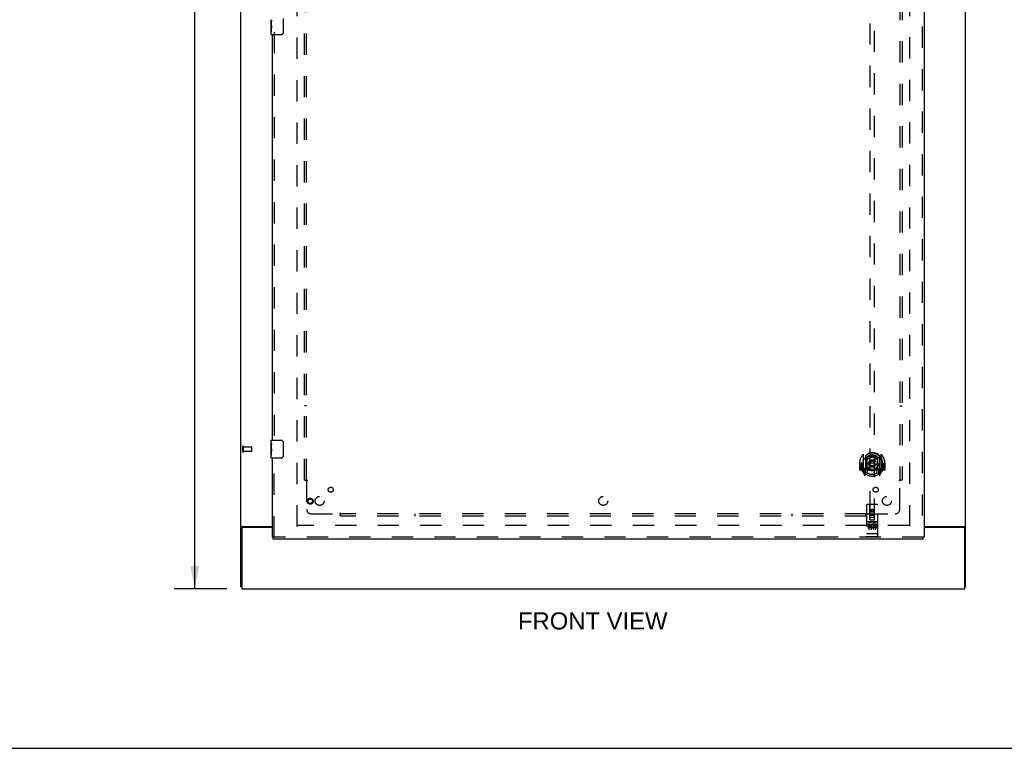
# Model space of a CAD drawing. Header units: inches. Extents: x 0 to 215, y 0 to 139.
# Tile 2 of 111: x 55 to 109, y 0 to 40. Entities that reach past the tile are written whole.
import ezdxf

# ---------------------------------------------------------------- set-up
doc = ezdxf.new("R2010")
doc.units = ezdxf.units.IN
doc.header["$LTSCALE"] = 11.804375
doc.header["$MEASUREMENT"] = 0
doc.linetypes.add('HIDDEN', pattern=[0.2, 0.1, -0.1])
doc.layers.get('0').update_dxf_attribs({"linetype": 'CONTINUOUS'})
for name, color, linetype in [('DEFAULT_2', 8, 'HIDDEN'), ('DIMENSIONS', 7, 'CONTINUOUS'), ('DOOR_ASSEMBLY', 7, 'CONTINUOUS'), ('SUBPANEL', 7, 'CONTINUOUS')]:
    doc.layers.add(name, color=color, linetype=linetype)
doc.styles.get("Standard").update_dxf_attribs({"font": 'arial.ttf'})
doc.dimstyles.new('DIMSTYLE_1', dxfattribs={"dimtxt": 0.946875, "dimasz": 1.2625, "dimexe": 0.09, "dimexo": 0.07, "dimgap": 0.0375, "dimtad": 0, "dimtih": 1, "dimtoh": 1, "dimzin": 4, "dimdsep": 46, "dimtxsty": 'Standard', "dimblk": '_FILLED', "dimblk1": '_FILLED', "dimblk2": '_FILLED', "dimcen": 0.09, "dimadec": 3, "dimazin": 1, "dimtfac": 1, "dimtdec": 3, "dimtofl": 0, "dimtmove": 0, "dimatfit": 3, "dimldrblk": '_FILLED', "dimfxl": 0, "dimtolj": 1, "dimtzin": 4, "dimarcsym": 0})

# ---------------------------------------------------------------- blocks, each defined once
blk = doc.blocks.new('_FILLED')
at = {"color": 0, "linetype": 'ByBlock'}
blk.add_solid([(0, 0), (-1, 0.2), (-1, -0.2)], dxfattribs=at)
blk = doc.blocks.new('*D10')
at = {"layer": 'DIMENSIONS', "color": 2, "linetype": 'Continuous'}
for p, q in [((66.184, 94.862), (63.26, 94.862)), ((64.397, 94.862), (64.397, 52.809)), ((64.397, 8.862), (64.397, 50.915)), ((66.184, 8.862), (63.26, 8.862))]:
    blk.add_line(p, q, dxfattribs=at)
at = {"layer": 'DIMENSIONS', "color": 2, "linetype": 'Continuous', "xscale": 1.2625, "yscale": 1.2625, "zscale": 1.2625}
for p, rotation in [((64.397, 94.862), 90), ((64.397, 8.862), 270)]:
    blk.add_blockref('_FILLED', p, dxfattribs=dict(at, rotation=rotation))
at = {"layer": 'DIMENSIONS', "color": 2, "linetype": 'Continuous', "insert": (64.397, 52.335), "char_height": 0.9469, "width": 3.30878, "attachment_point": 2, "line_spacing_factor": 0.9}
blk.add_mtext('86.00', dxfattribs=at)

msp = doc.modelspace()

# ---------------------------------------------------------------- linework, layer by layer
at = {"color": 3, "linetype": 'Continuous'}
for p, q in [((66.956, 8.966), (66.956, 94.758)), ((107.206, 8.966), (107.206, 94.758)), ((67.008, 12.198), (67.008, 8.862)), ((67.026, 12.31), (68.706, 12.31)), ((68.706, 12.258), (67.068, 12.258)), ((104.894, 12.31), (107.136, 12.31)), ((107.094, 12.258), (104.894, 12.258)), ((107.154, 8.862), (107.154, 12.198)), ((67.008, 8.862), (107.154, 8.862))]:
    msp.add_line(p, q, dxfattribs=at)
at = {"color": 7, "linetype": 'Continuous'}
for p, q in [((67.008, 8.966), (66.956, 8.966)), ((107.154, 8.966), (107.206, 8.966)), ((0, 0), (214.625, 0))]:
    msp.add_line(p, q, dxfattribs=at)
at = {"color": 3, "linetype": 'Continuous'}
for points in [[(66.992, 12.295), (66.988, 12.294), (66.984, 12.292), (66.98, 12.291), (66.977, 12.29), (66.974, 12.288), (66.971, 12.287), (66.968, 12.285), (66.965, 12.284), (66.963, 12.282), (66.961, 12.28), (66.96, 12.279), (66.958, 12.277), (66.957, 12.275), (66.957, 12.273), (66.956, 12.271), (66.956, 12.269)], [(67.026, 12.31), (67.024, 12.308), (67.021, 12.307), (67.019, 12.305), (67.015, 12.304), (67.012, 12.302), (67.008, 12.301), (67.004, 12.299), (67, 12.298), (66.992, 12.295)], [(107.136, 12.31), (107.138, 12.308), (107.141, 12.307), (107.144, 12.305), (107.147, 12.304), (107.151, 12.302), (107.154, 12.301), (107.158, 12.299), (107.163, 12.298)], [(107.163, 12.298), (107.171, 12.295), (107.175, 12.294), (107.178, 12.292), (107.182, 12.291), (107.185, 12.29), (107.188, 12.288), (107.191, 12.287), (107.194, 12.285), (107.197, 12.284), (107.199, 12.282), (107.201, 12.28), (107.203, 12.279), (107.204, 12.277), (107.205, 12.275), (107.206, 12.273), (107.206, 12.271), (107.206, 12.269)]]:
    msp.add_lwpolyline(points, dxfattribs=at)
for centre, start, end in [((67.068, 12.198), 90, 180), ((107.094, 12.198), 0, 90)]:
    msp.add_arc(centre, 0.06, start, end, dxfattribs=at)
at = {"layer": 'DEFAULT_2', "color": 8, "linetype": 'HIDDEN'}
for p, q in [((70.081, 12.31), (70.081, 91.414)), ((104.081, 91.414), (104.081, 12.31)), ((67.06, 16.47), (67.06, 16.754)), ((67.103, 16.47), (67.103, 16.754)), ((67.103, 16.736), (67.55, 16.736)), ((67.103, 16.488), (67.55, 16.488)), ((67.56, 16.498), (67.56, 16.726)), ((104.067, 12.362), (70.095, 12.362))]:
    msp.add_line(p, q, dxfattribs=at)
for centre, radius, start, end in [((67.082, 16.754), 0.0215, 360, 180), ((67.082, 16.47), 0.0215, 180, 0), ((67.55, 16.726), 0.01, 360, 90), ((67.55, 16.498), 0.01, 270, 0)]:
    msp.add_arc(centre, radius, start, end, dxfattribs=at)
at = {"layer": 'DOOR_ASSEMBLY', "color": 8, "linetype": 'HIDDEN'}
for p, q in [((104.79, 92.008), (104.79, 11.716)), ((101.894, 49.691), (101.894, 12.689)), ((102.144, 12.689), (102.144, 49.691)), ((68.81, 39.767), (68.81, 16.957)), ((68.81, 11.716), (68.81, 16.267)), ((101.444, 15.88), (101.444, 15.883)), ((101.444, 15.422), (101.444, 15.88)), ((101.519, 16.317), (101.519, 15.35)), ((101.636, 16.263), (101.636, 15.247)), ((101.644, 16.238), (101.644, 15.235)), ((101.736, 15.515), (101.736, 16.146)), ((101.744, 16.199), (101.744, 16.096)), ((101.856, 16.173), (101.886, 15.833)), ((102.181, 16.173), (102.151, 15.833)), ((102.294, 16.096), (102.294, 16.199)), ((102.301, 16.146), (102.301, 15.515)), ((102.394, 16.238), (102.394, 15.235)), ((102.401, 16.263), (102.401, 15.247)), ((102.519, 15.35), (102.519, 16.317)), ((102.594, 15.88), (102.593, 15.883)), ((102.594, 15.422), (102.594, 15.88)), ((101.334, 15.833), (101.319, 15.833)), ((101.319, 15.833), (101.319, 15.46)), ((101.436, 15.445), (101.334, 15.445)), ((101.436, 15.833), (101.451, 15.833)), ((101.436, 15.833), (101.436, 15.445)), ((101.436, 15.445), (101.444, 15.46)), ((101.523, 15.339), (101.593, 15.163)), ((101.636, 15.504), (101.576, 15.504)), ((101.576, 15.504), (101.576, 15.354)), ((101.576, 15.354), (101.644, 15.354)), ((101.614, 15.408), (101.584, 15.362)), ((101.646, 15.467), (101.646, 15.26)), ((101.736, 15.505), (101.664, 15.505)), ((101.732, 15.487), (101.666, 15.487)), ((101.744, 15.535), (101.744, 15.282)), ((101.856, 15.489), (101.886, 15.833)), ((102.151, 15.833), (101.886, 15.833)), ((102.182, 15.489), (102.151, 15.833)), ((102.294, 15.282), (102.294, 15.535)), ((102.374, 15.505), (102.301, 15.505)), ((102.371, 15.487), (102.305, 15.487)), ((102.391, 15.26), (102.391, 15.467)), ((102.394, 15.354), (102.461, 15.354)), ((102.461, 15.504), (102.401, 15.504)), ((102.453, 15.362), (102.423, 15.408)), ((102.444, 15.163), (102.514, 15.339)), ((102.461, 15.354), (102.461, 15.504)), ((102.601, 15.833), (102.586, 15.833)), ((102.593, 15.46), (102.601, 15.445)), ((102.601, 15.833), (102.601, 15.445)), ((102.704, 15.445), (102.601, 15.445)), ((102.719, 15.833), (102.704, 15.833)), ((102.719, 15.833), (102.719, 15.46)), ((101.615, 15.244), (101.619, 15.24)), ((101.622, 15.166), (101.636, 15.247)), ((101.714, 15.185), (101.644, 15.294)), ((102.394, 15.294), (102.324, 15.185)), ((102.401, 15.247), (102.415, 15.166)), ((102.422, 15.243), (102.423, 15.244)), ((102.422, 15.243), (102.423, 15.244)), ((102.422, 15.243), (102.422, 15.243)), ((101.706, 13.499), (101.706, 11.774)), ((102.301, 13.529), (101.736, 13.529)), ((101.892, 12.689), (101.889, 13.499)), ((102.019, 13.262), (101.956, 13.226)), ((101.956, 13.226), (101.966, 13.22)), ((101.956, 13.226), (101.956, 13.154)), ((101.956, 13.154), (101.966, 13.159)), ((101.956, 13.154), (102.019, 13.117)), ((102.019, 13.25), (101.966, 13.22)), ((101.966, 13.22), (101.966, 13.159)), ((101.966, 13.159), (102.019, 13.129)), ((102.081, 13.226), (102.019, 13.262)), ((102.019, 13.262), (102.019, 13.25)), ((102.071, 13.22), (102.019, 13.25)), ((102.019, 13.129), (102.071, 13.159)), ((102.019, 13.117), (102.081, 13.154)), ((102.019, 13.117), (102.019, 13.129)), ((102.081, 13.226), (102.071, 13.22)), ((102.071, 13.159), (102.071, 13.22)), ((102.081, 13.154), (102.071, 13.159)), ((102.081, 13.154), (102.081, 13.226)), ((102.145, 12.689), (102.149, 13.499)), ((102.331, 11.774), (102.331, 13.499)), ((101.891, 12.939), (102.146, 12.939)), ((101.892, 12.689), (101.894, 12.689)), ((101.894, 12.689), (102.144, 12.689)), ((102.104, 12.814), (101.934, 12.814)), ((102.144, 12.689), (102.145, 12.689)), ((102.301, 12.572), (101.736, 12.572)), ((101.874, 12.45), (101.782, 12.45)), ((101.782, 12.45), (101.782, 12.408)), ((101.874, 12.408), (101.782, 12.408)), ((101.808, 12.556), (101.98, 12.556)), ((101.831, 12.441), (101.831, 12.135)), ((101.878, 12.364), (101.832, 12.364)), ((101.874, 12.323), (101.846, 12.323)), ((101.938, 12.279), (101.846, 12.279)), ((101.938, 12.237), (101.846, 12.237)), ((101.938, 12.279), (101.938, 12.237)), ((101.956, 12.441), (101.956, 12.135)), ((102.058, 12.556), (102.23, 12.556)), ((102.07, 12.285), (102.087, 12.246)), ((102.081, 12.441), (102.081, 12.135)), ((102.094, 12.415), (102.081, 12.396)), ((102.091, 12.44), (102.094, 12.438)), ((102.25, 12.45), (102.094, 12.45)), ((102.094, 12.45), (102.094, 12.438)), ((102.094, 12.415), (102.094, 12.237)), ((102.25, 12.237), (102.094, 12.237)), ((102.25, 12.408), (102.137, 12.408)), ((102.137, 12.408), (102.137, 12.364)), ((102.229, 12.364), (102.137, 12.364)), ((102.229, 12.322), (102.137, 12.322)), ((102.137, 12.322), (102.137, 12.279)), ((102.25, 12.279), (102.137, 12.279)), ((102.206, 12.441), (102.206, 12.135)), ((102.229, 12.364), (102.229, 12.322)), ((102.25, 12.45), (102.25, 12.408)), ((102.25, 12.279), (102.25, 12.237)), ((104.852, 11.716), (68.748, 11.716)), ((101.724, 11.903), (101.723, 11.903)), ((101.725, 11.903), (101.724, 11.903)), ((101.726, 11.903), (101.725, 11.903)), ((101.725, 11.903), (101.725, 11.903)), ((101.727, 11.903), (101.726, 11.903)), ((101.728, 11.903), (101.727, 11.903)), ((101.729, 11.903), (101.728, 11.903)), ((101.729, 11.902), (101.729, 11.903)), ((101.73, 11.902), (101.729, 11.902)), ((101.731, 11.902), (101.73, 11.902)), ((101.732, 11.902), (101.731, 11.902)), ((101.733, 11.902), (101.732, 11.902)), ((101.734, 11.902), (101.733, 11.902)), ((101.735, 11.902), (101.734, 11.902)), ((101.734, 11.902), (101.734, 11.902)), ((101.736, 11.902), (101.735, 11.902)), ((102.302, 11.902), (101.736, 11.902)), ((102.301, 11.744), (101.736, 11.744)), ((102.302, 11.902), (102.303, 11.902)), ((102.302, 11.902), (102.302, 11.902)), ((102.303, 11.902), (102.304, 11.902)), ((102.304, 11.902), (102.305, 11.902)), ((102.305, 11.902), (102.306, 11.902)), ((102.306, 11.902), (102.307, 11.902)), ((102.307, 11.902), (102.308, 11.902)), ((102.307, 11.902), (102.307, 11.902)), ((102.308, 11.902), (102.309, 11.903)), ((102.309, 11.903), (102.31, 11.903)), ((102.31, 11.903), (102.311, 11.903)), ((102.311, 11.903), (102.312, 11.903)), ((102.311, 11.903), (102.311, 11.903)), ((102.312, 11.903), (102.313, 11.903)), ((102.313, 11.903), (102.314, 11.903)), ((102.314, 11.903), (102.315, 11.903)), ((102.315, 11.903), (102.315, 11.903))]:
    msp.add_line(p, q, dxfattribs=at)
at = {"layer": 'DOOR_ASSEMBLY', "color": 3, "linetype": 'Continuous'}
for p, q in [((104.894, 92.008), (104.894, 11.716)), ((68.706, 17.112), (68.706, 39.612)), ((68.706, 11.716), (68.706, 16.112)), ((104.852, 11.612), (68.748, 11.612))]:
    msp.add_line(p, q, dxfattribs=at)
at = {"layer": 'DOOR_ASSEMBLY', "color": 7, "linetype": 'Continuous'}
for p, q in [((69.301, 40.512), (69.301, 39.712)), ((68.646, 40.193), (68.646, 40.45)), ((68.652, 40.395), (68.646, 40.395)), ((68.646, 40.227), (68.653, 40.227)), ((68.646, 39.627), (68.646, 40.191)), ((68.648, 40.164), (68.646, 40.164)), ((68.646, 40.032), (68.652, 40.032)), ((68.646, 39.996), (68.653, 39.996)), ((68.646, 39.933), (68.653, 39.933)), ((68.648, 40.166), (68.649, 40.144)), ((68.653, 40.227), (68.653, 40.363)), ((68.653, 39.766), (68.653, 39.996)), ((68.646, 39.766), (68.653, 39.766)), ((69.201, 39.612), (68.661, 39.612)), ((68.646, 16.951), (68.646, 17.097)), ((68.646, 16.693), (68.646, 16.95)), ((68.661, 17.112), (69.201, 17.112)), ((69.301, 17.012), (69.301, 16.212)), ((68.652, 16.895), (68.646, 16.895)), ((68.646, 16.727), (68.653, 16.727)), ((68.646, 16.127), (68.646, 16.691)), ((68.648, 16.664), (68.646, 16.664)), ((68.646, 16.532), (68.652, 16.532)), ((68.646, 16.496), (68.653, 16.496)), ((68.646, 16.433), (68.653, 16.433)), ((68.648, 16.666), (68.649, 16.644)), ((68.653, 16.727), (68.653, 16.863)), ((68.653, 16.266), (68.653, 16.496)), ((68.646, 16.266), (68.653, 16.266)), ((69.201, 16.112), (68.661, 16.112)), ((68.706, 11.716), (68.748, 11.716)), ((68.748, 11.612), (68.748, 11.716)), ((104.894, 11.716), (104.852, 11.716)), ((104.852, 11.612), (104.852, 11.716))]:
    msp.add_line(p, q, dxfattribs=at)
for points in [[(68.646, 40.451), (68.646, 40.447), (68.647, 40.443), (68.647, 40.437), (68.649, 40.424)], [(68.646, 40.193), (68.646, 40.185), (68.647, 40.176), (68.648, 40.166)], [(68.649, 40.424), (68.65, 40.417), (68.651, 40.408), (68.651, 40.4)], [(68.649, 40.144), (68.65, 40.132), (68.651, 40.12), (68.652, 40.108), (68.653, 40.095), (68.653, 40.083), (68.653, 40.07), (68.653, 40.057), (68.653, 40.044), (68.652, 40.032), (68.651, 40.019), (68.65, 40.007)], [(68.651, 40.4), (68.652, 40.391), (68.653, 40.382), (68.653, 40.373), (68.653, 40.363)], [(69.301, 39.712), (69.301, 39.705), (69.3, 39.699), (69.299, 39.693), (69.298, 39.687), (69.296, 39.681), (69.294, 39.676)], [(68.646, 16.951), (68.646, 16.947), (68.647, 16.943), (68.647, 16.937), (68.649, 16.924)], [(69.294, 17.048), (69.296, 17.042), (69.298, 17.036), (69.299, 17.03), (69.3, 17.024), (69.301, 17.018), (69.301, 17.012)], [(68.646, 16.693), (68.646, 16.685), (68.647, 16.676), (68.648, 16.666)], [(68.649, 16.924), (68.65, 16.917), (68.651, 16.908), (68.651, 16.9)], [(68.649, 16.644), (68.65, 16.632), (68.651, 16.62), (68.652, 16.608), (68.653, 16.595), (68.653, 16.583), (68.653, 16.57), (68.653, 16.557), (68.653, 16.544), (68.652, 16.532), (68.651, 16.519), (68.65, 16.507)], [(68.651, 16.9), (68.652, 16.891), (68.653, 16.882), (68.653, 16.873), (68.653, 16.863)], [(69.301, 16.212), (69.301, 16.205), (69.3, 16.199), (69.299, 16.193), (69.298, 16.187), (69.296, 16.181), (69.294, 16.176)]]:
    msp.add_lwpolyline(points, dxfattribs=at)
at = {"layer": 'DOOR_ASSEMBLY', "color": 8, "linetype": 'HIDDEN'}
for points in [[(101.473, 16.272), (101.474, 16.273), (101.475, 16.274), (101.475, 16.275), (101.476, 16.275), (101.477, 16.276), (101.478, 16.277), (101.478, 16.278), (101.479, 16.279), (101.48, 16.279), (101.481, 16.28), (101.481, 16.281), (101.482, 16.281), (101.483, 16.282), (101.484, 16.283), (101.484, 16.284), (101.485, 16.284), (101.486, 16.285), (101.487, 16.286), (101.488, 16.286), (101.489, 16.287), (101.489, 16.287), (101.49, 16.288), (101.491, 16.289), (101.492, 16.289), (101.493, 16.29), (101.494, 16.29), (101.495, 16.291), (101.496, 16.291), (101.496, 16.292), (101.497, 16.292), (101.498, 16.293), (101.499, 16.293), (101.5, 16.294), (101.501, 16.294)], [(101.564, 16.048), (101.563, 16.047), (101.561, 16.046), (101.56, 16.044), (101.558, 16.043), (101.557, 16.041), (101.555, 16.04), (101.553, 16.038), (101.551, 16.036), (101.55, 16.034), (101.548, 16.033), (101.546, 16.031), (101.544, 16.029), (101.542, 16.027), (101.54, 16.024), (101.538, 16.022), (101.536, 16.02), (101.534, 16.017), (101.532, 16.015), (101.53, 16.012), (101.528, 16.009), (101.526, 16.006), (101.523, 16.004), (101.521, 16), (101.519, 15.997), (101.516, 15.994), (101.514, 15.99), (101.512, 15.987), (101.509, 15.983), (101.506, 15.979), (101.504, 15.975), (101.501, 15.971), (101.498, 15.966), (101.495, 15.962), (101.492, 15.957), (101.489, 15.952), (101.486, 15.947)], [(101.831, 16.19), (101.836, 16.192), (101.841, 16.193), (101.847, 16.194), (101.852, 16.196), (101.858, 16.197), (101.863, 16.198), (101.869, 16.2), (101.874, 16.201), (101.88, 16.202), (101.885, 16.203), (101.891, 16.204), (101.896, 16.205), (101.902, 16.206), (101.907, 16.207), (101.913, 16.208), (101.918, 16.209), (101.924, 16.209), (101.929, 16.21), (101.935, 16.211), (101.94, 16.211), (101.946, 16.212), (101.952, 16.213), (101.957, 16.213), (101.963, 16.214), (101.968, 16.214), (101.974, 16.214), (101.979, 16.215), (101.985, 16.215), (101.991, 16.215), (101.996, 16.215), (102.002, 16.216), (102.007, 16.216), (102.013, 16.216), (102.019, 16.216), (102.024, 16.216), (102.03, 16.216), (102.035, 16.216), (102.041, 16.215), (102.047, 16.215), (102.052, 16.215), (102.058, 16.215), (102.063, 16.214), (102.069, 16.214), (102.075, 16.214), (102.08, 16.213), (102.086, 16.213), (102.091, 16.212), (102.097, 16.211), (102.102, 16.211), (102.108, 16.21), (102.113, 16.209), (102.119, 16.209), (102.125, 16.208), (102.13, 16.207), (102.136, 16.206), (102.141, 16.205), (102.147, 16.204), (102.152, 16.203), (102.158, 16.202), (102.163, 16.201), (102.169, 16.2), (102.174, 16.198), (102.179, 16.197), (102.185, 16.196), (102.19, 16.194), (102.196, 16.193), (102.201, 16.192), (102.207, 16.19)], [(102.551, 15.947), (102.548, 15.952), (102.545, 15.957), (102.542, 15.962), (102.539, 15.966), (102.536, 15.971), (102.534, 15.975), (102.531, 15.979), (102.528, 15.983), (102.526, 15.987), (102.523, 15.99), (102.521, 15.994), (102.518, 15.997), (102.516, 16), (102.514, 16.003), (102.512, 16.006), (102.509, 16.009), (102.507, 16.012), (102.505, 16.015), (102.503, 16.017), (102.501, 16.02), (102.499, 16.022), (102.497, 16.024), (102.495, 16.027), (102.493, 16.029), (102.491, 16.031), (102.489, 16.033), (102.488, 16.034), (102.486, 16.036), (102.484, 16.038), (102.482, 16.04), (102.481, 16.041), (102.479, 16.043), (102.478, 16.044), (102.476, 16.046), (102.474, 16.047), (102.473, 16.048)], [(102.536, 16.294), (102.537, 16.294), (102.538, 16.293), (102.539, 16.293), (102.54, 16.292), (102.541, 16.292), (102.542, 16.291), (102.543, 16.291), (102.544, 16.29), (102.544, 16.29), (102.545, 16.289), (102.546, 16.289), (102.547, 16.288), (102.548, 16.287), (102.549, 16.287), (102.55, 16.286), (102.55, 16.286), (102.551, 16.285), (102.552, 16.284), (102.553, 16.284), (102.554, 16.283), (102.554, 16.282), (102.555, 16.281), (102.556, 16.281), (102.557, 16.28), (102.558, 16.279), (102.558, 16.279), (102.559, 16.278), (102.56, 16.277), (102.561, 16.276), (102.561, 16.275), (102.562, 16.275), (102.563, 16.274), (102.563, 16.273), (102.564, 16.272)], [(101.501, 15.373), (101.5, 15.373), (101.499, 15.373), (101.498, 15.374), (101.497, 15.374), (101.496, 15.375), (101.496, 15.375), (101.495, 15.376), (101.494, 15.376), (101.493, 15.377), (101.492, 15.377), (101.491, 15.378), (101.49, 15.379), (101.489, 15.379), (101.489, 15.38), (101.488, 15.38), (101.487, 15.381), (101.486, 15.382), (101.485, 15.382), (101.484, 15.383), (101.484, 15.384), (101.483, 15.384), (101.482, 15.385), (101.481, 15.386), (101.481, 15.387), (101.48, 15.387), (101.479, 15.388), (101.478, 15.389), (101.478, 15.39), (101.477, 15.39), (101.476, 15.391), (101.475, 15.392), (101.475, 15.393), (101.474, 15.394), (101.473, 15.394)], [(102.564, 15.394), (102.563, 15.394), (102.563, 15.393), (102.562, 15.392), (102.561, 15.391), (102.561, 15.39), (102.56, 15.39), (102.559, 15.389), (102.558, 15.388), (102.558, 15.387), (102.557, 15.387), (102.556, 15.386), (102.555, 15.385), (102.554, 15.384), (102.554, 15.384), (102.553, 15.383), (102.552, 15.382), (102.551, 15.382), (102.55, 15.381), (102.55, 15.38), (102.549, 15.38), (102.548, 15.379), (102.547, 15.379), (102.546, 15.378), (102.545, 15.377), (102.544, 15.377), (102.544, 15.376), (102.543, 15.376), (102.542, 15.375), (102.541, 15.375), (102.54, 15.374), (102.539, 15.374), (102.538, 15.373), (102.537, 15.373), (102.536, 15.373)], [(101.801, 12.555), (101.801, 12.555), (101.801, 12.555), (101.801, 12.555), (101.801, 12.555), (101.802, 12.555), (101.802, 12.555), (101.802, 12.555), (101.802, 12.555), (101.802, 12.555), (101.802, 12.555), (101.802, 12.556), (101.802, 12.556), (101.802, 12.556), (101.803, 12.556), (101.803, 12.556), (101.803, 12.556), (101.803, 12.556), (101.803, 12.556), (101.803, 12.556), (101.803, 12.556), (101.803, 12.556), (101.804, 12.556), (101.804, 12.556), (101.804, 12.556), (101.804, 12.556), (101.804, 12.556), (101.804, 12.556), (101.804, 12.556), (101.805, 12.556), (101.805, 12.556), (101.805, 12.556), (101.805, 12.556), (101.805, 12.556), (101.805, 12.556), (101.806, 12.556), (101.806, 12.556), (101.806, 12.556), (101.806, 12.556), (101.806, 12.556), (101.806, 12.556), (101.807, 12.556), (101.807, 12.556), (101.807, 12.556), (101.807, 12.556), (101.808, 12.556)], [(101.98, 12.556), (101.98, 12.556), (101.98, 12.556), (101.98, 12.556), (101.98, 12.556), (101.981, 12.556), (101.981, 12.556), (101.981, 12.556), (101.981, 12.556), (101.981, 12.556), (101.982, 12.556), (101.982, 12.556), (101.982, 12.556), (101.982, 12.556), (101.982, 12.556), (101.982, 12.556), (101.983, 12.556), (101.983, 12.556), (101.983, 12.556), (101.983, 12.556), (101.983, 12.556), (101.983, 12.556), (101.983, 12.556), (101.984, 12.556), (101.984, 12.556), (101.984, 12.556), (101.984, 12.556), (101.984, 12.556), (101.984, 12.556), (101.984, 12.556), (101.985, 12.556), (101.985, 12.556), (101.985, 12.556), (101.985, 12.556), (101.985, 12.556), (101.985, 12.556), (101.985, 12.555), (101.985, 12.555), (101.985, 12.555), (101.985, 12.555), (101.986, 12.555), (101.986, 12.555), (101.986, 12.555), (101.986, 12.555), (101.986, 12.555), (101.986, 12.555), (101.986, 12.555)], [(102.051, 12.555), (102.051, 12.555), (102.051, 12.555), (102.051, 12.555), (102.052, 12.555), (102.052, 12.555), (102.052, 12.555), (102.052, 12.555), (102.052, 12.555), (102.052, 12.555), (102.052, 12.555), (102.052, 12.556), (102.052, 12.556), (102.052, 12.556), (102.053, 12.556), (102.053, 12.556), (102.053, 12.556), (102.053, 12.556), (102.053, 12.556), (102.053, 12.556), (102.053, 12.556), (102.053, 12.556), (102.054, 12.556), (102.054, 12.556), (102.054, 12.556), (102.054, 12.556), (102.054, 12.556), (102.054, 12.556), (102.054, 12.556), (102.055, 12.556), (102.055, 12.556), (102.055, 12.556), (102.055, 12.556), (102.055, 12.556), (102.055, 12.556), (102.056, 12.556), (102.056, 12.556), (102.056, 12.556), (102.056, 12.556), (102.056, 12.556), (102.056, 12.556), (102.057, 12.556), (102.057, 12.556), (102.057, 12.556), (102.057, 12.556), (102.058, 12.556)], [(102.23, 12.556), (102.23, 12.556), (102.23, 12.556), (102.23, 12.556), (102.23, 12.556), (102.231, 12.556), (102.231, 12.556), (102.231, 12.556), (102.231, 12.556), (102.231, 12.556), (102.232, 12.556), (102.232, 12.556), (102.232, 12.556), (102.232, 12.556), (102.232, 12.556), (102.232, 12.556), (102.233, 12.556), (102.233, 12.556), (102.233, 12.556), (102.233, 12.556), (102.233, 12.556), (102.233, 12.556), (102.233, 12.556), (102.234, 12.556), (102.234, 12.556), (102.234, 12.556), (102.234, 12.556), (102.234, 12.556), (102.234, 12.556), (102.234, 12.556), (102.235, 12.556), (102.235, 12.556), (102.235, 12.556), (102.235, 12.556), (102.235, 12.556), (102.235, 12.556), (102.235, 12.555), (102.235, 12.555), (102.235, 12.555), (102.236, 12.555), (102.236, 12.555), (102.236, 12.555), (102.236, 12.555), (102.236, 12.555), (102.236, 12.555), (102.236, 12.555), (102.236, 12.555)], [(101.723, 11.903), (101.722, 11.903), (101.722, 11.903), (101.722, 11.903), (101.721, 11.903), (101.721, 11.903), (101.721, 11.903), (101.72, 11.903), (101.72, 11.903), (101.719, 11.904), (101.719, 11.904), (101.719, 11.904), (101.718, 11.904), (101.718, 11.904), (101.718, 11.904), (101.717, 11.904), (101.717, 11.904), (101.717, 11.904), (101.716, 11.904), (101.716, 11.904), (101.716, 11.904), (101.716, 11.904), (101.715, 11.904), (101.715, 11.904), (101.715, 11.905), (101.714, 11.905), (101.714, 11.905), (101.714, 11.905), (101.713, 11.905), (101.713, 11.905), (101.713, 11.905), (101.713, 11.905), (101.712, 11.905), (101.712, 11.905), (101.712, 11.905), (101.712, 11.905), (101.711, 11.906), (101.711, 11.906), (101.711, 11.906), (101.711, 11.906), (101.711, 11.906), (101.71, 11.906), (101.71, 11.906), (101.71, 11.906), (101.71, 11.906), (101.709, 11.906), (101.709, 11.906), (101.709, 11.906), (101.709, 11.907), (101.709, 11.907), (101.709, 11.907), (101.708, 11.907), (101.708, 11.907), (101.708, 11.907), (101.708, 11.907), (101.708, 11.907), (101.708, 11.907), (101.708, 11.907), (101.707, 11.908), (101.707, 11.908), (101.707, 11.908), (101.707, 11.908), (101.707, 11.908), (101.707, 11.908), (101.707, 11.908), (101.707, 11.908), (101.707, 11.908), (101.707, 11.908), (101.706, 11.909), (101.706, 11.909), (101.706, 11.909), (101.706, 11.909), (101.706, 11.909), (101.706, 11.909), (101.706, 11.909), (101.706, 11.909), (101.706, 11.909), (101.706, 11.91), (101.706, 11.91), (101.706, 11.91)], [(102.315, 11.903), (102.316, 11.903), (102.316, 11.903), (102.316, 11.903), (102.317, 11.903), (102.317, 11.903), (102.317, 11.903), (102.318, 11.904), (102.318, 11.904), (102.318, 11.904), (102.319, 11.904), (102.319, 11.904), (102.32, 11.904), (102.32, 11.904), (102.32, 11.904), (102.32, 11.904), (102.321, 11.904), (102.321, 11.904), (102.321, 11.904), (102.322, 11.904), (102.322, 11.904), (102.322, 11.904), (102.323, 11.905), (102.323, 11.905), (102.323, 11.905), (102.324, 11.905), (102.324, 11.905), (102.324, 11.905), (102.324, 11.905), (102.325, 11.905), (102.325, 11.905), (102.325, 11.905), (102.325, 11.905), (102.326, 11.905), (102.326, 11.906), (102.326, 11.906), (102.326, 11.906), (102.327, 11.906), (102.327, 11.906), (102.327, 11.906), (102.327, 11.906), (102.327, 11.906), (102.328, 11.906), (102.328, 11.906), (102.328, 11.906), (102.328, 11.906), (102.328, 11.907), (102.329, 11.907), (102.329, 11.907), (102.329, 11.907), (102.329, 11.907), (102.329, 11.907), (102.329, 11.907), (102.329, 11.907), (102.33, 11.907), (102.33, 11.907), (102.33, 11.908), (102.33, 11.908), (102.33, 11.908), (102.33, 11.908), (102.33, 11.908), (102.33, 11.908), (102.33, 11.908), (102.331, 11.908), (102.331, 11.908), (102.331, 11.908), (102.331, 11.909), (102.331, 11.909), (102.331, 11.909), (102.331, 11.909), (102.331, 11.909), (102.331, 11.909), (102.331, 11.909), (102.331, 11.909), (102.331, 11.909), (102.331, 11.91), (102.331, 11.91), (102.331, 11.91)]]:
    msp.add_lwpolyline(points, dxfattribs=at)
for centre, radius in [((102.019, 15.815), 0.35), ((102.019, 15.815), 0.335), ((102.019, 15.815), 0.205), ((102.019, 15.815), 0.133), ((70.81, 13.716), 0.164), ((70.81, 13.716), 0.124), ((102.019, 13.189), 0.085), ((102.019, 13.189), 0.0845)]:
    msp.add_circle(centre, radius, dxfattribs=at)
at = {"layer": 'DOOR_ASSEMBLY', "color": 7, "linetype": 'Continuous'}
for centre, radius, start, end in [((68.661, 39.627), 0.015, 180, 270), ((69.201, 39.712), 0.1, 270, 338.7946), ((68.661, 17.097), 0.015, 90, 180), ((69.201, 17.012), 0.1, 21.1999, 90), ((68.661, 16.127), 0.015, 180, 270), ((69.201, 16.212), 0.1, 270, 338.7946)]:
    msp.add_arc(centre, radius, start, end, dxfattribs=at)
at = {"layer": 'DOOR_ASSEMBLY', "color": 8, "linetype": 'HIDDEN'}
for centre, radius, start, end in [((102.019, 15.833), 0.7, 305.5126, 234.4874), ((102.019, 15.831), 0.583, 0.2464, 179.7536), ((102.019, 15.805), 0.58, 7.6622, 172.3378), ((101.464, 15.88), 0.02, 172.3378, 180), ((101.534, 16.317), 0.015, 135.0748, 180), ((102.019, 15.516), 0.7, 49.529, 130.471), ((101.651, 16.263), 0.015, 130.3587, 180), ((101.664, 16.238), 0.02, 129.3378, 179.9984), ((101.751, 16.146), 0.015, 112.9863, 180), ((102.019, 15.805), 0.48, 55.0461, 124.9539), ((101.774, 16.096), 0.03, 180, 311.1261), ((102.019, 15.815), 0.343, 48.8739, 131.1261), ((101.836, 16.171), 0.02, 5.0796, 105.5752), ((102.201, 16.171), 0.02, 74.4248, 174.9204), ((102.264, 16.096), 0.03, 228.8739, 360), ((102.286, 16.146), 0.015, 0, 67.0137), ((102.374, 16.238), 0.02, 0, 50.6594), ((102.386, 16.263), 0.015, 0, 49.6413), ((102.504, 16.317), 0.015, 0, 44.9252), ((102.574, 15.88), 0.02, 0, 7.6622), ((101.334, 15.46), 0.015, 180, 270), ((102.019, 15.833), 0.685, 180, 213.0115), ((101.464, 15.422), 0.02, 180, 215.2961), ((102.019, 15.815), 0.7, 215.2961, 324.7039), ((101.534, 15.35), 0.015, 180, 224.9252), ((101.589, 15.359), 0.005, 147.3208, 270), ((102.019, 16.146), 0.7, 233.2319, 306.7681), ((101.456, 15.509), 0.188, 327.3208, 360), ((101.664, 15.485), 0.02, 90, 180), ((101.666, 15.467), 0.02, 90, 180), ((101.732, 15.467), 0.02, 66.536, 90), ((101.751, 15.515), 0.015, 180, 247.0137), ((102.019, 16.128), 0.7, 246.536, 293.464), ((101.774, 15.535), 0.03, 48.8739, 180), ((102.019, 15.815), 0.343, 228.8739, 311.1261), ((101.836, 15.491), 0.02, 254.3869, 354.9204), ((102.202, 15.491), 0.02, 185.0796, 285.6131), ((102.264, 15.535), 0.03, 0, 131.1261), ((102.286, 15.515), 0.015, 292.9863, 360), ((102.305, 15.467), 0.02, 90, 113.464), ((102.371, 15.467), 0.02, 0, 90), ((102.374, 15.485), 0.02, 0, 90), ((102.582, 15.509), 0.188, 180, 212.6792), ((102.449, 15.359), 0.005, 270, 32.6792), ((102.504, 15.35), 0.015, 315.0748, 360), ((102.574, 15.422), 0.02, 324.7039, 360), ((102.019, 15.833), 0.685, 326.9885, 360), ((102.704, 15.46), 0.015, 270, 360), ((101.607, 15.169), 0.015, 201.8041, 350), ((101.624, 15.28), 0.02, 234.4874, 360), ((101.626, 15.26), 0.02, 234.7457, 360), ((101.664, 15.235), 0.02, 180, 238.5295), ((102.019, 15.815), 0.6, 242.7204, 297.2796), ((102.374, 15.235), 0.02, 301.4688, 359.9992), ((102.411, 15.26), 0.02, 180, 305.2543), ((102.414, 15.28), 0.02, 180, 305.5126), ((102.43, 15.169), 0.015, 190, 338.1959), ((101.736, 13.499), 0.03, 90, 180), ((101.859, 13.499), 0.03, 0, 90), ((102.179, 13.499), 0.03, 90, 180), ((102.301, 13.499), 0.03, 0, 90), ((101.736, 12.602), 0.03, 180, 270), ((101.934, 12.774), 0.04, 90, 180), ((101.934, 12.729), 0.04, 180, 270), ((102.104, 12.774), 0.04, 0, 90), ((102.104, 12.729), 0.04, 270, 360), ((102.301, 12.602), 0.03, 270, 360), ((101.846, 12.301), 0.0644, 102.2995, 270.0775), ((101.846, 12.301), 0.0219, 89.9011, 270), ((101.874, 12.387), 0.0635, 270, 90), ((101.874, 12.386), 0.0219, 280.307, 90), ((102.045, 12.344), 0.107, 64.2636, 293.4027), ((102.045, 12.344), 0.0639, 54.8895, 293.4026), ((101.736, 11.774), 0.03, 180, 270), ((102.301, 11.774), 0.03, 270, 360)]:
    msp.add_arc(centre, radius, start, end, dxfattribs=at)
at = {"layer": 'DOOR_ASSEMBLY', "color": 7, "linetype": 'Continuous'}
for centre in [(68.909, 40.028), (68.909, 16.528)]:
    msp.add_ellipse(centre, major_axis=(0.263, 0), ratio=0.432808, start_param=3.141593, end_param=3.321581, dxfattribs=at)
at = {"layer": 'SUBPANEL', "color": 8, "linetype": 'HIDDEN'}
for p, q in [((70.487, 14.893), (70.487, 88.831)), ((70.612, 14.893), (70.612, 88.831)), ((103.55, 88.831), (103.55, 14.893)), ((103.675, 88.831), (103.675, 14.893)), ((70.612, 19.018), (70.487, 19.018)), ((103.55, 19.018), (103.675, 19.018)), ((70.487, 14.893), (70.574, 14.893)), ((70.574, 14.893), (70.653, 14.893)), ((70.594, 14.876), (70.6, 14.87)), ((70.612, 14.858), (70.612, 13.268)), ((103.509, 14.893), (103.588, 14.893)), ((103.55, 13.268), (103.55, 14.858)), ((103.675, 14.893), (103.588, 14.893)), ((70.862, 13.018), (72.452, 13.018)), ((72.487, 12.979), (72.487, 13.059)), ((101.675, 13.018), (72.487, 13.018)), ((72.487, 12.893), (72.487, 12.979)), ((101.675, 12.893), (72.487, 12.893)), ((76.612, 13.018), (76.612, 12.893)), ((97.55, 13.018), (97.55, 12.893)), ((101.675, 12.979), (101.675, 13.059)), ((101.675, 12.893), (101.675, 12.979)), ((101.692, 12.999), (101.698, 13.006)), ((101.71, 13.018), (103.3, 13.018))]:
    msp.add_line(p, q, dxfattribs=at)
for points in [[(70.574, 14.893), (70.576, 14.891), (70.578, 14.89), (70.58, 14.888), (70.582, 14.887), (70.584, 14.885), (70.586, 14.884), (70.587, 14.882), (70.589, 14.881), (70.591, 14.879), (70.592, 14.878), (70.594, 14.876)], [(70.6, 14.87), (70.602, 14.868), (70.604, 14.866), (70.606, 14.864), (70.608, 14.862), (70.609, 14.861), (70.611, 14.859), (70.612, 14.858)], [(70.632, 14.871), (70.627, 14.868), (70.625, 14.866), (70.622, 14.865), (70.62, 14.863), (70.618, 14.862), (70.616, 14.861), (70.614, 14.859), (70.612, 14.858)], [(70.653, 14.893), (70.653, 14.891), (70.652, 14.89), (70.651, 14.888), (70.65, 14.886), (70.649, 14.885), (70.648, 14.883), (70.646, 14.882), (70.645, 14.88), (70.643, 14.879), (70.642, 14.877), (70.64, 14.876), (70.638, 14.875), (70.636, 14.873), (70.634, 14.872), (70.632, 14.871)], [(103.509, 14.893), (103.51, 14.891), (103.51, 14.89), (103.511, 14.888), (103.512, 14.886), (103.513, 14.885), (103.515, 14.883), (103.516, 14.882), (103.517, 14.88), (103.519, 14.879), (103.521, 14.877), (103.522, 14.876), (103.524, 14.875), (103.526, 14.873), (103.528, 14.872), (103.531, 14.871), (103.535, 14.868)], [(103.535, 14.868), (103.538, 14.866), (103.54, 14.865), (103.542, 14.863), (103.544, 14.862), (103.546, 14.861), (103.548, 14.859), (103.55, 14.858)], [(103.569, 14.876), (103.562, 14.87), (103.56, 14.868), (103.558, 14.866), (103.557, 14.864), (103.555, 14.862), (103.553, 14.861), (103.551, 14.859), (103.55, 14.858)], [(103.588, 14.893), (103.586, 14.891), (103.584, 14.89), (103.582, 14.888), (103.58, 14.887), (103.578, 14.885), (103.576, 14.884), (103.575, 14.882), (103.573, 14.881), (103.572, 14.879), (103.57, 14.878), (103.569, 14.876)], [(72.462, 13.033), (72.461, 13.03), (72.459, 13.028), (72.458, 13.026), (72.456, 13.024), (72.455, 13.022), (72.453, 13.02), (72.452, 13.018)], [(72.47, 12.999), (72.464, 13.006), (72.462, 13.008), (72.46, 13.009), (72.458, 13.011), (72.457, 13.013), (72.455, 13.015), (72.453, 13.017), (72.452, 13.018)], [(72.487, 13.059), (72.486, 13.058), (72.484, 13.057), (72.482, 13.057), (72.481, 13.056), (72.479, 13.055), (72.478, 13.053), (72.476, 13.052), (72.474, 13.051), (72.473, 13.049), (72.472, 13.047), (72.47, 13.045), (72.469, 13.044), (72.468, 13.042), (72.466, 13.04), (72.465, 13.037), (72.462, 13.033)], [(72.487, 12.979), (72.486, 12.982), (72.484, 12.984), (72.483, 12.986), (72.481, 12.988), (72.479, 12.99), (72.478, 12.991), (72.476, 12.993), (72.475, 12.995), (72.473, 12.996), (72.472, 12.998), (72.47, 12.999)], [(101.675, 13.059), (101.677, 13.058), (101.678, 13.057), (101.68, 13.057), (101.682, 13.056), (101.683, 13.055), (101.685, 13.053), (101.686, 13.052), (101.688, 13.051), (101.689, 13.049), (101.691, 13.047), (101.692, 13.045), (101.693, 13.044), (101.695, 13.042), (101.696, 13.04), (101.697, 13.037)], [(101.675, 12.979), (101.676, 12.982), (101.678, 12.984), (101.68, 12.986), (101.681, 12.988), (101.683, 12.99), (101.684, 12.991), (101.686, 12.993), (101.687, 12.995), (101.689, 12.996), (101.69, 12.998), (101.692, 12.999)], [(101.697, 13.037), (101.7, 13.033), (101.701, 13.03), (101.703, 13.028), (101.704, 13.026), (101.706, 13.024), (101.707, 13.022), (101.709, 13.02), (101.71, 13.018)], [(101.698, 13.006), (101.7, 13.008), (101.702, 13.009), (101.704, 13.011), (101.706, 13.013), (101.707, 13.015), (101.709, 13.017), (101.71, 13.018)]]:
    msp.add_lwpolyline(points, dxfattribs=at)
for centre, radius in [((71.95, 14.355), 0.141), ((102.212, 14.355), 0.141), ((71.331, 13.737), 0.25), ((87.081, 13.737), 0.25), ((102.831, 13.737), 0.25)]:
    msp.add_circle(centre, radius, dxfattribs=at)
for centre, start, end in [((70.862, 13.268), 180, 270), ((103.3, 13.268), 270, 360)]:
    msp.add_arc(centre, 0.25, start, end, dxfattribs=at)

# ---------------------------------------------------------------- texts
at = {"layer": 'DIMENSIONS', "color": 2, "linetype": 'Continuous', "insert": (86.498, 7.545), "char_height": 0.9469, "width": 8.28604, "attachment_point": 2, "line_spacing_factor": 0.9}
msp.add_mtext('FRONT VIEW', dxfattribs=at)

# ---------------------------------------------------------------- dimensions: what is measured, and where the dimension line sits
at = {"layer": 'DIMENSIONS', "color": 2, "linetype": 'Continuous'}
dim = msp.add_linear_dim(base=(64.397, 8.862), p1=(66.254, 94.862), p2=(66.254, 8.862), angle=270, dimstyle='DIMSTYLE_1', dxfattribs=at)
dim.commit()
dim.dimension.update_dxf_attribs({"geometry": '*D10', "text_midpoint": (64.391, 51.856), "dimtype": 160})

doc.saveas('drawing.dxf')
